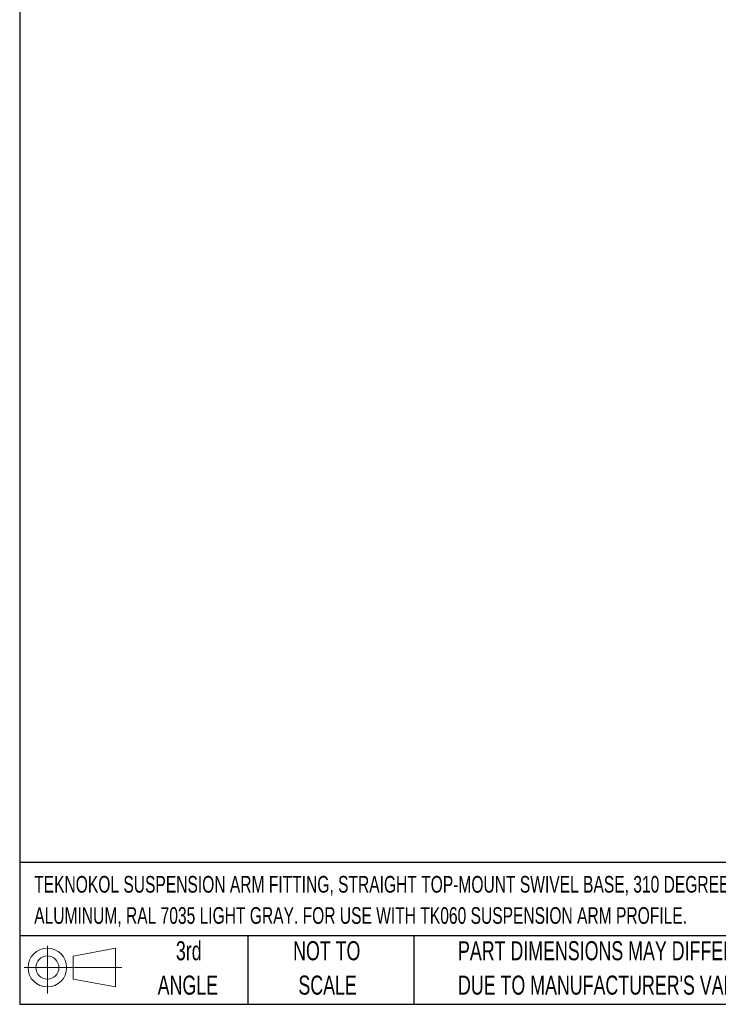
# Model space of a CAD drawing. Header units: millimetres. Extents: x 19 to 819, y 19 to 629.
# Tile 1 of 36: x 19 to 252, y 19 to 347. Entities that reach past the tile are written whole.
import ezdxf

# ---------------------------------------------------------------- set-up
doc = ezdxf.new("R2010")
doc.units = ezdxf.units.MM
doc.header["$LTSCALE"] = 3
doc.layers.add('TEXT', color=140, linetype='Continuous', lineweight=25)
doc.styles.add('SLDTEXTSTYLE0', font='TXT', dxfattribs={"width": 0.7})

# ---------------------------------------------------------------- blocks, each defined once
blk = doc.blocks.new('Block11')
at = {"color": 7, "linetype": 'Continuous', "lineweight": 18}
for p, q in [((7.77, 15.93), (7.77, 0)), ((16.44, 12.5), (30.53, 15.1)), ((30.53, 15.1), (30.53, 2.19)), ((16.44, 4.79), (16.44, 12.5)), ((0, 8.65), (32.62, 8.65)), ((16.44, 4.79), (30.53, 2.19))]:
    blk.add_line(p, q, dxfattribs=at)
for radius in [6.45, 3.86]:
    blk.add_circle((7.77, 8.65), radius, dxfattribs=at)
blk = doc.blocks.new('Block12')
at = {"color": 7, "linetype": 'Continuous'}
blk.add_blockref('Block11', (0, 0), dxfattribs=at)

msp = doc.modelspace()

# ---------------------------------------------------------------- linework, layer by layer
at = {"layer": 'TEXT'}
for p, q in [((19.05, 628.65), (19.05, 19.05)), ((819.15, 66.378), (19.05, 66.378)), ((819.15, 41.91), (19.05, 41.91)), ((95.25, 41.91), (95.25, 19.05)), ((150.635, 41.91), (150.635, 19.05)), ((19.05, 19.05), (819.15, 19.05))]:
    msp.add_line(p, q, dxfattribs=at)

# ---------------------------------------------------------------- block references
msp.add_blockref('Block12', (20.514, 22.662), dxfattribs=at)

# ---------------------------------------------------------------- texts
at = {"layer": 'TEXT', "style": 'SLDTEXTSTYLE0'}
for s, insert, char_height, attachment_point in [('TEKNOKOL SUSPENSION ARM FITTING, STRAIGHT TOP-MOUNT SWIVEL BASE, 310 DEGREES MOVEMENT RANGE,', (23.897, 61.861), 5.55625, 1), ('ALUMINUM, RAL 7035 LIGHT GRAY. FOR USE WITH TK060 SUSPENSION ARM PROFILE.', (23.897, 51.452), 5.55625, 1), ('3rd', (75.487, 40.092), 6.35, 2), ('NOT TO', (121.547, 40.092), 6.35, 2), ('PART DIMENSIONS MAY DIFFER SLIGHTLY', (165.358, 40.092), 6.35, 1), ('ANGLE', (75.195, 28.625), 6.35, 2), ('SCALE', (121.836, 28.625), 6.35, 2), ("DUE TO MANUFACTURER'S VARIANCES", (165.358, 28.625), 6.35, 1)]:
    msp.add_mtext(s, dxfattribs=dict(at, insert=insert, char_height=char_height, attachment_point=attachment_point))

doc.saveas('drawing.dxf')
